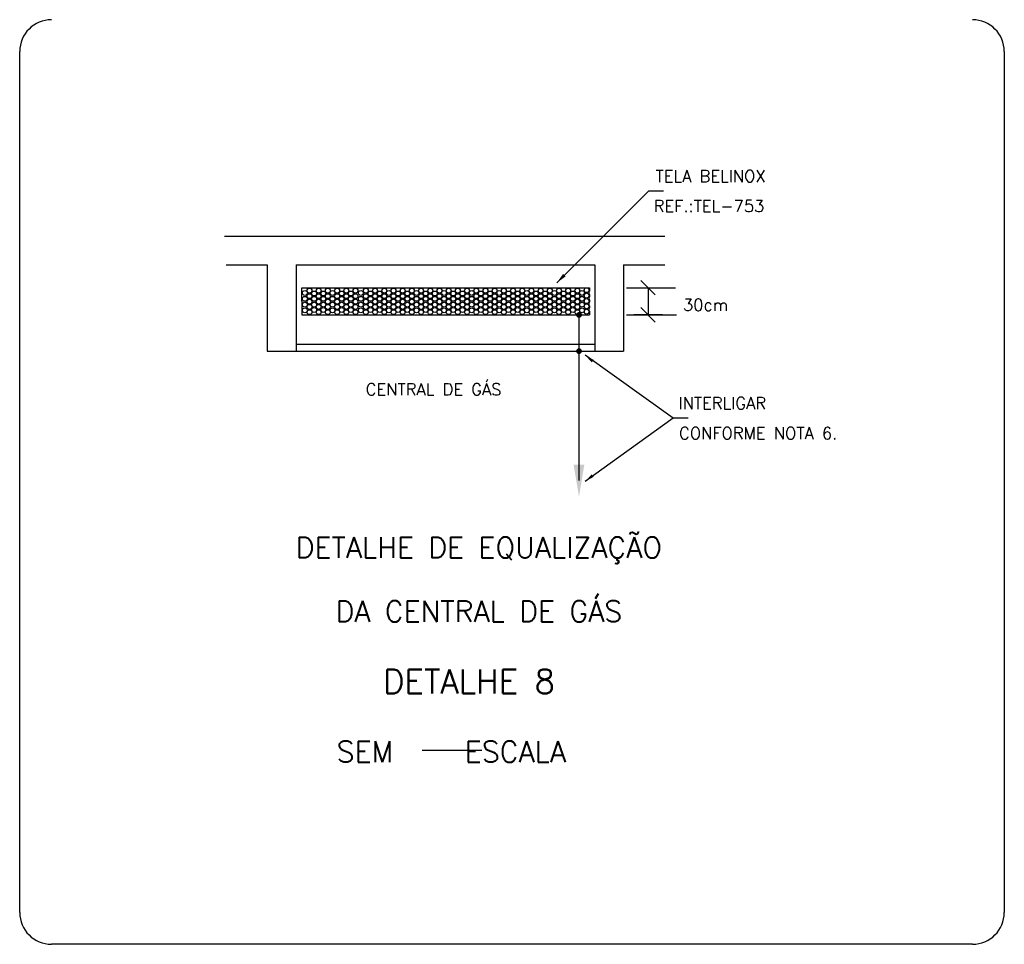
# Model space of a CAD drawing. Header units: millimetres. Extents: x 659 to 1031, y -73 to 11.
# Tile 125 of 141: x 981 to 998, y -47 to -31. Entities that reach past the tile are written whole.
import ezdxf

# ---------------------------------------------------------------- set-up
doc = ezdxf.new("R2010")
doc.units = ezdxf.units.MM
doc.header["$MEASUREMENT"] = 0
doc.linetypes.add('NULL', pattern=[0])
for name, color, linetype, lineweight in [('C01', 1, 'Continuous', 30), ('C02', 2, 'Continuous', 30), ('C03', 3, 'Continuous', 30), ('C04', 4, 'Continuous', 30), ('C05', 4, 'Continuous', 30), ('CABO16ISOLADO', 4, 'Continuous', 30), ('NOTA', 3, 'Continuous', 30), ('P-MARGEM', 4, 'Continuous', 30)]:
    doc.layers.add(name, color=color, linetype=linetype, lineweight=lineweight)
doc.styles.add('ROMANS', font='ROMANS')

msp = doc.modelspace()

# ---------------------------------------------------------------- hatches: boundary and pattern name
at = {"layer": 'C02', "linetype": 'Continuous'}
for points in [[(990.173, -35.412), (990.216, -35.454), (990.068, -35.561), (990.173, -35.412), (990.173, -35.412)], [(990.686, -36.851), (990.653, -36.893), (990.544, -36.773), (990.686, -36.851), (990.686, -36.851)], [(990.349, -38.602), (990.529, -38.602), (990.44, -39.141), (990.349, -38.602), (990.349, -38.602)], [(990.379, -38.692), (990.499, -38.692), (990.44, -39.051), (990.379, -38.692), (990.379, -38.692)], [(990.686, -38.808), (990.653, -38.766), (990.544, -38.885), (990.686, -38.808), (990.686, -38.808)]]:
    msp.add_hatch(color=2, dxfattribs=at).paths.add_polyline_path(points)
at = {"layer": 'C04', "linetype": 'Continuous'}
for points in [[(990.489, -36.098), (990.488, -36.094), (990.488, -36.09), (990.487, -36.086), (990.486, -36.082), (990.484, -36.078), (990.482, -36.074), (990.48, -36.071), (990.477, -36.067), (990.475, -36.064), (990.471, -36.061), (990.468, -36.059), (990.465, -36.057), (990.461, -36.055), (990.457, -36.053), (990.453, -36.052), (990.449, -36.051), (990.445, -36.05), (990.44, -36.05), (990.436, -36.05), (990.432, -36.051), (990.428, -36.052), (990.424, -36.053), (990.42, -36.055), (990.416, -36.057), (990.413, -36.059), (990.41, -36.061), (990.406, -36.064), (990.403, -36.067), (990.401, -36.071), (990.399, -36.074), (990.397, -36.078), (990.395, -36.082), (990.394, -36.086), (990.393, -36.09), (990.393, -36.094), (990.392, -36.098), (990.44, -36.098), (990.489, -36.098), (990.489, -36.098)], [(990.392, -36.098), (990.393, -36.103), (990.393, -36.107), (990.394, -36.111), (990.395, -36.115), (990.397, -36.119), (990.399, -36.122), (990.401, -36.126), (990.403, -36.129), (990.406, -36.132), (990.41, -36.135), (990.413, -36.138), (990.416, -36.14), (990.42, -36.142), (990.424, -36.144), (990.428, -36.145), (990.432, -36.146), (990.436, -36.146), (990.44, -36.146), (990.445, -36.146), (990.449, -36.146), (990.453, -36.145), (990.457, -36.144), (990.461, -36.142), (990.465, -36.14), (990.468, -36.138), (990.471, -36.135), (990.475, -36.132), (990.477, -36.129), (990.48, -36.126), (990.482, -36.122), (990.484, -36.119), (990.486, -36.115), (990.487, -36.111), (990.488, -36.107), (990.488, -36.103), (990.489, -36.098), (990.44, -36.098), (990.392, -36.098), (990.392, -36.098)], [(990.489, -36.705), (990.488, -36.7), (990.488, -36.696), (990.487, -36.692), (990.486, -36.688), (990.484, -36.684), (990.482, -36.681), (990.48, -36.677), (990.477, -36.674), (990.475, -36.671), (990.471, -36.668), (990.468, -36.665), (990.465, -36.663), (990.461, -36.661), (990.457, -36.659), (990.453, -36.658), (990.449, -36.657), (990.445, -36.657), (990.44, -36.657), (990.436, -36.657), (990.432, -36.657), (990.428, -36.658), (990.424, -36.659), (990.42, -36.661), (990.416, -36.663), (990.413, -36.665), (990.41, -36.668), (990.406, -36.671), (990.403, -36.674), (990.401, -36.677), (990.399, -36.681), (990.397, -36.684), (990.395, -36.688), (990.394, -36.692), (990.393, -36.696), (990.393, -36.7), (990.392, -36.705), (990.44, -36.705), (990.489, -36.705), (990.489, -36.705)], [(990.392, -36.705), (990.393, -36.709), (990.393, -36.713), (990.394, -36.717), (990.395, -36.721), (990.397, -36.725), (990.399, -36.729), (990.401, -36.732), (990.403, -36.736), (990.406, -36.739), (990.41, -36.742), (990.413, -36.744), (990.416, -36.746), (990.42, -36.748), (990.424, -36.75), (990.428, -36.751), (990.432, -36.752), (990.436, -36.753), (990.44, -36.753), (990.445, -36.753), (990.449, -36.752), (990.453, -36.751), (990.457, -36.75), (990.461, -36.748), (990.465, -36.746), (990.468, -36.744), (990.471, -36.742), (990.475, -36.739), (990.477, -36.736), (990.48, -36.732), (990.482, -36.729), (990.484, -36.725), (990.486, -36.721), (990.487, -36.717), (990.488, -36.713), (990.488, -36.709), (990.489, -36.705), (990.44, -36.705), (990.392, -36.705), (990.392, -36.705)]]:
    msp.add_hatch(color=4, dxfattribs=at).paths.add_polyline_path(points)

# ---------------------------------------------------------------- linework, layer by layer
at = {"layer": 'C01'}
for p, q in [((991.716, -35.763), (991.476, -35.522)), ((985.798, -35.643), (990.616, -35.643)), ((985.798, -35.869), (985.798, -35.643)), ((990.616, -35.643), (990.616, -35.701)), ((990.616, -35.759), (990.616, -35.792)), ((991.235, -35.643), (992.056, -35.643)), ((991.596, -35.662), (991.596, -36.079)), ((985.798, -35.869), (985.798, -36.096)), ((990.616, -35.851), (990.616, -35.887)), ((985.798, -36.096), (990.616, -36.096)), ((990.616, -35.946), (990.616, -35.977)), ((990.616, -36.036), (990.616, -36.096)), ((991.235, -36.096), (992.071, -36.096)), ((991.837, -36.096), (991.355, -36.096)), ((991.716, -36.217), (991.476, -35.976))]:
    msp.add_line(p, q, dxfattribs=at)
for centre in [(985.851, -35.73), (985.928, -35.693), (985.928, -35.785), (986.005, -35.739), (986.082, -35.693), (986.082, -35.693), (986.082, -35.785), (986.082, -35.785), (986.159, -35.739), (986.236, -35.693), (986.236, -35.785), (986.313, -35.73), (986.313, -35.73), (986.39, -35.693), (986.39, -35.785), (986.467, -35.739), (986.544, -35.693), (986.544, -35.693), (986.544, -35.785), (986.544, -35.785), (986.621, -35.739), (986.698, -35.693), (986.698, -35.785), (986.787, -35.73), (986.872, -35.693), (986.872, -35.785), (986.949, -35.739), (987.026, -35.693), (987.026, -35.693), (987.026, -35.785), (987.026, -35.785), (987.103, -35.739), (987.18, -35.693), (987.18, -35.785), (987.257, -35.73), (987.257, -35.73), (987.334, -35.693), (987.334, -35.785), (987.411, -35.739), (987.488, -35.693), (987.488, -35.693), (987.488, -35.785), (987.488, -35.785), (987.565, -35.739), (987.642, -35.693), (987.642, -35.785), (987.719, -35.73), (987.796, -35.693), (987.796, -35.785), (987.873, -35.739), (987.95, -35.693), (987.95, -35.693), (987.95, -35.785), (987.95, -35.785), (988.027, -35.739), (988.104, -35.693), (988.104, -35.785), (988.181, -35.73), (988.181, -35.73), (988.258, -35.693), (988.258, -35.785), (988.335, -35.739), (988.412, -35.693), (988.412, -35.693), (988.412, -35.785), (988.412, -35.785), (988.489, -35.739), (988.566, -35.693), (988.566, -35.785), (988.643, -35.73), (988.72, -35.693), (988.72, -35.785), (988.797, -35.739), (988.874, -35.693), (988.874, -35.693), (988.874, -35.785), (988.874, -35.785), (988.951, -35.739), (989.028, -35.693), (989.028, -35.785), (989.105, -35.73), (989.105, -35.73), (989.182, -35.693), (989.182, -35.785), (989.259, -35.739), (989.336, -35.693), (989.336, -35.693), (989.336, -35.785), (989.336, -35.785), (989.413, -35.739), (989.49, -35.693), (989.49, -35.785), (989.567, -35.73), (989.643, -35.693), (989.643, -35.785), (989.72, -35.739), (989.798, -35.693), (989.798, -35.693), (989.798, -35.785), (989.798, -35.785), (989.874, -35.739), (989.951, -35.693), (989.951, -35.785), (990.028, -35.73), (990.028, -35.73), (990.105, -35.693), (990.105, -35.785), (990.182, -35.739), (990.259, -35.693), (990.259, -35.693), (990.259, -35.785), (990.259, -35.785), (990.336, -35.739), (990.413, -35.693), (990.413, -35.785), (990.49, -35.73), (990.567, -35.684), (990.567, -35.684), (990.567, -35.776), (990.567, -35.776), (985.851, -35.83), (985.851, -35.926), (985.928, -35.876), (985.928, -35.964), (986.005, -35.83), (986.005, -35.926), (986.082, -35.876), (986.082, -35.876), (986.082, -35.964), (986.082, -35.964), (986.159, -35.83), (986.159, -35.926), (986.236, -35.876), (986.236, -35.964), (986.313, -35.83), (986.313, -35.83), (986.313, -35.926), (986.313, -35.926), (986.39, -35.876), (986.39, -35.964), (986.467, -35.83), (986.467, -35.926), (986.544, -35.876), (986.544, -35.876), (986.544, -35.964), (986.544, -35.964), (986.621, -35.83), (986.621, -35.926), (986.698, -35.876), (986.698, -35.964), (986.787, -35.83), (986.787, -35.926), (986.872, -35.876), (986.872, -35.964), (986.949, -35.83), (986.949, -35.926), (987.026, -35.876), (987.026, -35.876), (987.026, -35.964), (987.026, -35.964), (987.103, -35.83), (987.103, -35.926), (987.18, -35.876), (987.18, -35.964), (987.257, -35.83), (987.257, -35.83), (987.257, -35.926), (987.257, -35.926), (987.334, -35.876), (987.334, -35.964), (987.411, -35.83), (987.411, -35.926), (987.488, -35.876), (987.488, -35.876), (987.488, -35.964), (987.488, -35.964), (987.565, -35.83), (987.565, -35.926), (987.642, -35.876), (987.642, -35.964), (987.719, -35.83), (987.719, -35.926), (987.796, -35.876), (987.796, -35.964), (987.873, -35.83), (987.873, -35.926), (987.95, -35.876), (987.95, -35.876), (987.95, -35.964), (987.95, -35.964), (988.027, -35.83), (988.027, -35.926), (988.104, -35.876), (988.104, -35.964), (988.181, -35.83), (988.181, -35.83), (988.181, -35.926), (988.181, -35.926), (988.258, -35.876), (988.258, -35.964), (988.335, -35.83), (988.335, -35.926), (988.412, -35.876), (988.412, -35.876), (988.412, -35.964), (988.412, -35.964), (988.489, -35.83), (988.489, -35.926), (988.566, -35.876), (988.566, -35.964), (988.643, -35.83), (988.643, -35.926), (988.72, -35.876), (988.72, -35.964), (988.797, -35.83), (988.797, -35.926), (988.874, -35.876), (988.874, -35.876), (988.874, -35.964), (988.874, -35.964), (988.951, -35.83), (988.951, -35.926), (989.028, -35.876), (989.028, -35.964), (989.105, -35.83), (989.105, -35.83), (989.105, -35.926), (989.105, -35.926), (989.182, -35.876), (989.182, -35.964), (989.259, -35.83), (989.259, -35.926), (989.336, -35.876), (989.336, -35.876), (989.336, -35.964), (989.336, -35.964), (989.413, -35.83), (989.413, -35.926), (989.49, -35.876), (989.49, -35.964), (989.567, -35.83), (989.567, -35.926), (989.643, -35.876), (989.643, -35.964), (989.72, -35.83), (989.72, -35.926), (989.798, -35.876), (989.798, -35.876), (989.798, -35.964), (989.798, -35.964), (989.874, -35.83), (989.874, -35.926), (989.951, -35.876), (989.951, -35.964), (990.028, -35.83), (990.028, -35.83), (990.028, -35.926), (990.028, -35.926), (990.105, -35.876), (990.105, -35.964), (990.182, -35.83), (990.182, -35.926), (990.259, -35.876), (990.259, -35.876), (990.259, -35.964), (990.259, -35.964), (990.336, -35.83), (990.336, -35.926), (990.413, -35.876), (990.413, -35.964), (990.49, -35.83), (990.49, -35.926), (990.567, -35.867), (990.567, -35.867), (990.567, -35.955), (990.567, -35.955), (985.851, -36.021), (985.928, -36.052), (986.005, -36.015), (986.082, -36.052), (986.082, -36.052), (986.159, -36.015), (986.236, -36.052), (986.313, -36.021), (986.313, -36.021), (986.39, -36.052), (986.467, -36.015), (986.544, -36.052), (986.544, -36.052), (986.621, -36.015), (986.698, -36.052), (986.787, -36.021), (986.872, -36.052), (986.949, -36.015), (987.026, -36.052), (987.026, -36.052), (987.103, -36.015), (987.18, -36.052), (987.257, -36.021), (987.257, -36.021), (987.334, -36.052), (987.411, -36.015), (987.488, -36.052), (987.488, -36.052), (987.565, -36.015), (987.642, -36.052), (987.719, -36.021), (987.796, -36.052), (987.873, -36.015), (987.95, -36.052), (987.95, -36.052), (988.027, -36.015), (988.104, -36.052), (988.181, -36.021), (988.181, -36.021), (988.258, -36.052), (988.335, -36.015), (988.412, -36.052), (988.412, -36.052), (988.489, -36.015), (988.566, -36.052), (988.643, -36.021), (988.72, -36.052), (988.797, -36.015), (988.874, -36.052), (988.874, -36.052), (988.951, -36.015), (989.028, -36.052), (989.105, -36.021), (989.105, -36.021), (989.182, -36.052), (989.259, -36.015), (989.336, -36.052), (989.336, -36.052), (989.413, -36.015), (989.49, -36.052), (989.567, -36.021), (989.643, -36.052), (989.72, -36.015), (989.798, -36.052), (989.798, -36.052), (989.874, -36.015), (989.951, -36.052), (990.028, -36.021), (990.028, -36.021), (990.105, -36.052), (990.182, -36.015), (990.259, -36.052), (990.259, -36.052), (990.336, -36.015), (990.413, -36.052), (990.49, -36.021), (990.567, -36.043), (990.567, -36.043)]:
    msp.add_circle(centre, 0.0408, dxfattribs=at)
for centre in [(990.644, -35.73), (990.644, -35.821), (990.644, -35.917), (990.644, -36.006)]:
    msp.add_arc(centre, 0.0408, 134.072, 225.928, dxfattribs=at)
at = {"layer": 'C02'}
for p, q in [((990.068, -35.561), (991.603, -34.026)), ((991.853, -34.026), (991.603, -34.026)), ((985.703, -36.585), (990.705, -36.585)), ((985.703, -36.705), (990.705, -36.705)), ((992.018, -37.829), (990.544, -36.773)), ((992.018, -37.829), (990.544, -38.885)), ((992.268, -37.829), (992.018, -37.829))]:
    msp.add_line(p, q, dxfattribs=at)
at = {"layer": 'C03'}
for p, q in [((984.504, -34.779), (991.875, -34.779)), ((984.534, -35.261), (985.222, -35.261)), ((985.222, -35.261), (985.222, -36.705)), ((985.703, -35.261), (985.703, -36.705)), ((985.703, -35.261), (990.705, -35.261)), ((990.705, -35.261), (990.705, -36.705)), ((991.187, -35.261), (991.875, -35.261)), ((991.187, -35.261), (991.187, -36.705)), ((985.222, -36.705), (985.703, -36.705)), ((990.705, -36.705), (991.187, -36.705))]:
    msp.add_line(p, q, dxfattribs=at)
at = {"layer": 'C04', "color": 5}
msp.add_line((987.814, -43.384), (988.814, -43.384), dxfattribs=at)
at = {"layer": 'C04'}
for points in [[(990.392, -36.098), (990.489, -36.098), (990.489, -36.098), (990.392, -36.098), (990.392, -36.098)], [(990.392, -36.705), (990.489, -36.705), (990.489, -36.705), (990.392, -36.705), (990.392, -36.705)]]:
    msp.add_lwpolyline(points, dxfattribs=at)
at = {"layer": 'CABO16ISOLADO'}
msp.add_line((990.44, -38.871), (990.44, -36.096), dxfattribs=at)
at = {"layer": 'P-MARGEM'}
for p, q in [((981.076, -46.1), (981.076, -31.689)), ((997.56, -31.689), (997.56, -46.1)), ((997.027, -46.632), (981.609, -46.632))]:
    msp.add_line(p, q, dxfattribs=at)
for centre, start, end in [((981.609, -31.689), 90, 180), ((997.027, -31.689), 0, 90), ((981.609, -46.1), 180, 270), ((997.027, -46.1), 270, 0)]:
    msp.add_arc(centre, 0.532, start, end, dxfattribs=at)

# ---------------------------------------------------------------- texts
at = {"layer": 'C04', "color": 5, "linetype": 'NULL', "char_height": 0.35, "line_spacing_factor": 0.798, "style": 'ROMANS'}
for s, insert, width, attachment_point in [('DETALHE DE EQUALIZAÇÃO ', (988.763, -40.266), 13.96667, 8), ('DA CENTRAL DE GÁS', (988.763, -41.234), 11.06667, 8), ('SEM     ESCALA', (986.382, -43.584), 9.33333, 7)]:
    msp.add_mtext(s, dxfattribs=dict(at, insert=insert, width=width, attachment_point=attachment_point))
at = {"layer": 'C05', "linetype": 'NULL', "insert": (987.159, -42.432), "char_height": 0.4, "width": 6.47619, "attachment_point": 7, "line_spacing_factor": 0.798, "style": 'ROMANS'}
msp.add_mtext('DETALHE 8', dxfattribs=at)
at = {"layer": 'NOTA', "linetype": 'NULL', "char_height": 0.2, "line_spacing_factor": 0.798, "style": 'ROMANS'}
for s, insert, width, attachment_point in [('TELA BELINOX ', (991.721, -33.874), 4.19048, 7), ('REF.:TEL-753', (991.691, -34.375), 4.05714, 7), ('30cm', (992.558, -36.031), 1.6, 8), ('CENTRAL DE GÁS', (986.87, -37.444), 5.18095, 7), ('INTERLIGAR ', (992.106, -37.674), 3.25714, 7), ('CONFORME NOTA 6.', (992.115, -38.179), 6, 7)]:
    msp.add_mtext(s, dxfattribs=dict(at, insert=insert, width=width, attachment_point=attachment_point))

doc.saveas('drawing.dxf')
